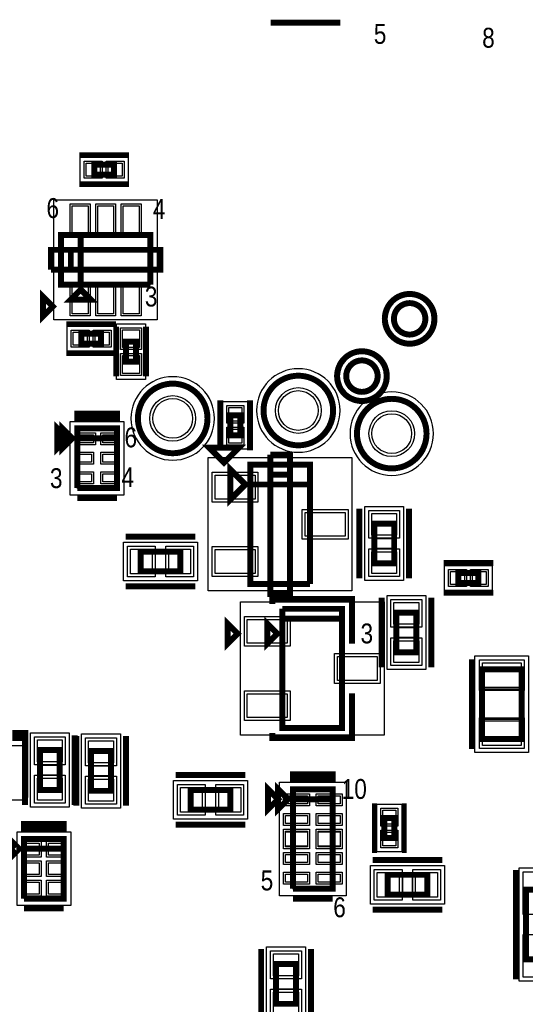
# Model space of a CAD drawing. Extents: x -10 to 137, y -26 to 192.
# Tile 24 of 78: x 8 to 21, y 47 to 72. Entities that reach past the tile are written whole.
import ezdxf

# ---------------------------------------------------------------- set-up
doc = ezdxf.new("R2010")
doc.units = 0
for name, color, linetype in [('PG_ASSEMBLY_TOP', 120, 'CONTINUOUS'), ('PG_DFA_BOUND_TOP', 95, 'CONTINUOUS'), ('PG_PASTEMASK_TOP', 212, 'CONTINUOUS'), ('PG_PLACE_BOUND_TOP', 23, 'CONTINUOUS'), ('PG_SILKSCREEN_TOP', 7, 'CONTINUOUS'), ('PIN_PASTEMASK_TOP', 212, 'CONTINUOUS'), ('PIN_SOLDERMASK_TOP', 110, 'CONTINUOUS'), ('PIN_TOP', 140, 'CONTINUOUS'), ('VKO_TOP', 243, 'CONTINUOUS')]:
    doc.layers.add(name, color=color, linetype=linetype)

msp = doc.modelspace()

# ---------------------------------------------------------------- linework, layer by layer
at = {"layer": 'PG_ASSEMBLY_TOP', "const_width": 0.1524}
for points in [[(10.719399, 68.2244), (10.211399, 68.2244), (10.211399, 67.9704), (10.719399, 67.9704), (10.719399, 68.2244)], [(11.646286, 65.163339), (11.646286, 66.433339), (9.360286, 66.433339), (9.360286, 65.163339), (9.868286, 65.163339), (9.868286, 66.433339)], [(9.868286, 66.433339), (9.868286, 65.163339), (11.646286, 65.163339)], [(10.122286, 64.782339), (9.614286, 64.782339), (9.868286, 65.036339), (10.122286, 64.782339)], [(9.879287, 63.655341), (10.387287, 63.655341), (10.387287, 63.909341), (9.879287, 63.909341), (9.879287, 63.655341)], [(11.026285, 63.706342), (11.026285, 63.198342), (11.280285, 63.198342), (11.280285, 63.706342), (11.026285, 63.706342)], [(13.687552, 61.824108), (13.687552, 61.316108), (13.941552, 61.316108), (13.941552, 61.824108), (13.687552, 61.824108)], [(9.651746, 61.236098), (9.397746, 61.490098), (9.397746, 60.982098), (9.651746, 61.236098)], [(9.778746, 59.966098), (10.794746, 59.966098), (10.794746, 61.490098), (9.778746, 61.490098), (9.778746, 61.236098), (10.794746, 61.236098)], [(10.794746, 61.236098), (9.778746, 61.236098), (9.778746, 59.966098)], [(14.073378, 60.057792), (13.692378, 60.438792), (13.692378, 59.676792), (14.073378, 60.057792)], [(14.200378, 60.057792), (15.724378, 60.057792), (15.724378, 60.565792), (14.200378, 60.565792), (14.200378, 57.517792), (15.724378, 57.517792)], [(15.724378, 57.517792), (15.724378, 60.057792), (14.200378, 60.057792)], [(17.875758, 58.043826), (17.875758, 59.059826), (17.367758, 59.059826), (17.367758, 58.043826), (17.875758, 58.043826)], [(12.41298, 58.345832), (11.39698, 58.345832), (11.39698, 57.837832), (12.41298, 57.837832), (12.41298, 58.345832)], [(19.51863, 57.54497), (20.02663, 57.54497), (20.02663, 57.79897), (19.51863, 57.79897), (19.51863, 57.54497)], [(15.019782, 56.882792), (15.019782, 56.628792), (16.543782, 56.628792)], [(16.543782, 56.628792), (15.019782, 56.628792), (15.019782, 53.834792), (16.543782, 53.834792), (16.543782, 56.882792), (15.019782, 56.882792)], [(17.934178, 56.786018), (17.934178, 55.770018), (18.442178, 55.770018), (18.442178, 56.786018), (17.934178, 56.786018)], [(14.892782, 56.247792), (14.638782, 56.501792), (14.638782, 55.993792), (14.892782, 56.247792)], [(20.116414, 55.336694), (20.116414, 53.558694), (21.132414, 53.558694), (21.132414, 55.336694), (20.116414, 55.336694)], [(9.330944, 52.256944), (9.330944, 53.272944), (8.822944, 53.272944), (8.822944, 52.256944), (9.330944, 52.256944)], [(10.64006, 52.233429), (10.64006, 53.249429), (10.13206, 53.249429), (10.13206, 52.233429), (10.64006, 52.233429)], [(13.692629, 52.257198), (12.676629, 52.257198), (12.676629, 51.749198), (13.692629, 51.749198), (13.692629, 52.257198)], [(15.1638, 52.0192), (14.9098, 52.2732), (14.9098, 51.7652), (15.1638, 52.0192)], [(15.2908, 49.7332), (16.3068, 49.7332), (16.3068, 52.2732), (15.2908, 52.2732), (15.2908, 52.0192), (16.3068, 52.0192)], [(16.3068, 52.0192), (15.2908, 52.0192), (15.2908, 49.7332)], [(17.8816, 51.029199), (17.8816, 51.537199), (17.6276, 51.537199), (17.6276, 51.029199), (17.8816, 51.029199)], [(8.289544, 50.752863), (8.162544, 50.879863), (8.162544, 50.625863), (8.289544, 50.752863)], [(8.416544, 49.482863), (9.432544, 49.482863), (9.432544, 51.006863), (8.416544, 51.006863), (8.416544, 50.752863), (9.432544, 50.752863)], [(9.432544, 50.752863), (8.416544, 50.752863), (8.416544, 49.482863)], [(17.706508, 49.580414), (18.722508, 49.580414), (18.722508, 50.088414), (17.706508, 50.088414), (17.706508, 49.580414)], [(22.261068, 47.92853), (22.261068, 49.70653), (21.245068, 49.70653), (21.245068, 47.92853), (22.261068, 47.92853)], [(14.858614, 47.809089), (14.858614, 46.793089), (15.366614, 46.793089), (15.366614, 47.809089), (14.858614, 47.809089)]]:
    msp.add_lwpolyline(points, dxfattribs=at)
for points in [[(18.673064, 64.28965, 1), (17.869916, 64.28965, 1), (18.673064, 64.28965)], [(17.453864, 62.826031, 1), (16.650716, 62.826031, 1), (17.453864, 62.826031)], [(16.31569, 61.94806, 1), (14.53769, 61.94806, 1), (16.31569, 61.94806)], [(13.1064, 61.745495, 1), (11.3284, 61.745495, 1), (13.1064, 61.745495)], [(18.70329, 61.357622, 1), (16.92529, 61.357622, 1), (18.70329, 61.357622)]]:
    msp.add_lwpolyline(points, format="xyb", dxfattribs=at)
at = {"layer": 'PG_DFA_BOUND_TOP'}
for points in [[(11.075599, 68.4149), (11.075599, 67.7799), (9.8552, 67.7799), (9.8552, 68.4149)], [(11.824086, 64.264941), (9.182486, 64.264941), (9.182486, 67.331737), (11.824086, 67.331737)], [(10.784985, 64.163341), (11.521585, 64.163341), (11.521585, 62.741343), (10.784985, 62.741343)], [(9.523087, 63.464841), (9.523087, 64.099841), (10.743486, 64.099841), (10.743486, 63.464841)], [(13.497052, 62.180216), (14.132052, 62.180216), (14.132052, 60.96), (13.497052, 60.96)], [(9.600946, 59.788298), (9.600946, 61.667898), (10.972546, 61.667898), (10.972546, 59.788298)], [(13.126466, 57.339992), (13.126466, 60.743592), (16.79829, 60.743592), (16.79829, 57.339992)], [(17.126458, 57.60466), (17.126458, 59.498992), (18.117058, 59.498992), (18.117058, 57.60466)], [(10.957814, 57.596532), (10.957814, 58.587132), (12.852146, 58.587132), (12.852146, 57.596532)], [(19.162522, 57.35447), (19.162522, 57.98947), (20.382738, 57.98947), (20.382738, 57.35447)], [(17.692878, 55.330852), (17.692878, 57.225184), (18.683478, 57.225184), (18.683478, 55.330852)], [(13.94587, 53.656992), (13.94587, 57.060592), (17.617694, 57.060592), (17.617694, 53.656992)], [(19.938614, 55.682993), (21.310214, 55.682993), (21.310214, 53.212395), (19.938614, 53.212395)], [(8.581644, 53.71211), (9.572244, 53.71211), (9.572244, 51.817778), (8.581644, 51.817778)], [(10.88136, 53.688595), (10.88136, 51.794263), (9.89076, 51.794263), (9.89076, 53.688595)], [(7.258304, 53.390038), (8.375904, 53.390038), (8.375904, 51.998626), (7.258304, 51.998626)], [(12.237463, 51.507898), (12.237463, 52.498498), (14.131795, 52.498498), (14.131795, 51.507898)], [(14.9495, 49.5554), (14.9495, 52.451), (16.6481, 52.451), (16.6481, 49.5554)], [(18.0721, 50.673), (17.4371, 50.673), (17.4371, 51.893399), (18.0721, 51.893399)], [(9.610344, 51.184663), (9.610344, 49.305063), (8.238744, 49.305063), (8.238744, 51.184663)], [(17.267309, 49.339114), (17.267309, 50.329714), (19.161707, 50.329714), (19.161707, 49.339114)], [(22.438868, 47.369832), (21.067268, 47.369832), (21.067268, 50.265228), (22.438868, 50.265228)], [(14.617314, 48.248288), (15.607914, 48.248288), (15.607914, 46.35389), (14.617314, 46.35389)]]:
    msp.add_lwpolyline(points, close=True, dxfattribs=at)
for points in [[(18.850864, 64.28965, 1), (17.692116, 64.28965, 1)], [(17.631664, 62.826031, 1), (16.472916, 62.826031, 1)], [(16.49349, 61.94806, 1), (14.35989, 61.94806, 1)], [(13.2842, 61.745495, 1), (11.1506, 61.745495, 1)], [(18.88109, 61.357622, 1), (16.74749, 61.357622, 1)]]:
    msp.add_lwpolyline(points, format="xyb", close=True, dxfattribs=at)
at = {"layer": 'PG_PASTEMASK_TOP'}
for points in [[(15.1019, 50.8232), (15.1019, 51.1832), (15.6607, 51.1832), (15.6607, 50.8232)], [(15.9369, 50.8232), (15.9369, 51.1832), (16.4957, 51.1832), (16.4957, 50.8232)]]:
    msp.add_lwpolyline(points, close=True, dxfattribs=at)
at = {"layer": 'PG_PLACE_BOUND_TOP'}
for points in [[(10.719399, 68.2244), (10.211399, 68.2244), (10.211399, 67.9704), (10.719399, 67.9704)], [(11.646286, 65.163339), (11.646286, 66.433339), (9.360286, 66.433339), (9.360286, 65.163339)], [(9.879287, 63.655341), (10.387287, 63.655341), (10.387287, 63.909341), (9.879287, 63.909341)], [(11.026285, 63.706342), (11.280285, 63.706342), (11.280285, 63.198342), (11.026285, 63.198342)], [(13.687552, 61.824108), (13.941552, 61.824108), (13.941552, 61.316108), (13.687552, 61.316108)], [(9.778746, 59.966098), (9.778746, 61.490098), (10.794746, 61.490098), (10.794746, 59.966098)], [(14.200378, 57.517792), (14.200378, 60.565792), (15.724378, 60.565792), (15.724378, 57.517792)], [(17.367758, 58.043826), (17.367758, 59.059826), (17.875758, 59.059826), (17.875758, 58.043826)], [(11.39698, 57.837832), (11.39698, 58.345832), (12.41298, 58.345832), (12.41298, 57.837832)], [(19.51863, 57.54497), (19.51863, 57.79897), (20.02663, 57.79897), (20.02663, 57.54497)], [(15.019782, 53.834792), (15.019782, 56.882792), (16.543782, 56.882792), (16.543782, 53.834792)], [(17.934178, 55.770018), (17.934178, 56.786018), (18.442178, 56.786018), (18.442178, 55.770018)], [(20.116414, 55.336694), (20.116414, 53.558694), (21.132414, 53.558694), (21.132414, 55.336694)], [(8.822944, 53.272944), (9.330944, 53.272944), (9.330944, 52.256944), (8.822944, 52.256944)], [(10.64006, 53.249429), (10.64006, 52.233429), (10.13206, 52.233429), (10.13206, 53.249429)], [(12.676629, 51.749198), (12.676629, 52.257198), (13.692629, 52.257198), (13.692629, 51.749198)], [(15.2908, 52.2732), (15.2908, 49.7332), (16.3068, 49.7332), (16.3068, 52.2732)], [(17.8816, 51.029199), (17.8816, 51.537199), (17.6276, 51.537199), (17.6276, 51.029199)], [(9.432544, 51.006863), (9.432544, 49.482863), (8.416544, 49.482863), (8.416544, 51.006863)], [(17.706508, 49.580414), (18.722508, 49.580414), (18.722508, 50.088414), (17.706508, 50.088414)], [(14.858614, 47.809089), (14.858614, 46.793089), (15.366614, 46.793089), (15.366614, 47.809089)]]:
    msp.add_lwpolyline(points, close=True, dxfattribs=at)
for points in [[(18.673064, 64.28965, 1), (17.869916, 64.28965, 1)], [(17.453864, 62.826031, 1), (16.650716, 62.826031, 1)], [(13.1064, 61.745495, 1), (11.3284, 61.745495, 1)], [(16.31569, 61.94806, 1), (14.53769, 61.94806, 1)], [(18.70329, 61.357622, 1), (16.92529, 61.357622, 1)]]:
    msp.add_lwpolyline(points, format="xyb", close=True, dxfattribs=at)
at = {"layer": 'PG_SILKSCREEN_TOP'}
for points, const_width in [([(16.49857, 71.854314), (14.72057, 71.854314)], 0.1524), ([(11.100399, 68.4784), (9.830399, 68.4784)], 0.127), ([(11.100399, 67.7164), (9.830399, 67.7164)], 0.127), ([(9.614286, 66.052339), (9.614286, 65.544339), (11.900286, 65.544339), (11.900286, 66.052339), (9.106286, 66.052339), (9.106286, 65.544339)], 0.1524), ([(9.106286, 65.544339), (9.614286, 65.544339), (9.614286, 66.052339)], 0.1524), ([(8.902339, 64.350514), (8.902339, 64.858514), (9.156339, 64.604514), (8.902339, 64.350514)], 0.1524), ([(9.498287, 64.163341), (10.768287, 64.163341)], 0.127), ([(10.772285, 64.087342), (10.772285, 62.817342)], 0.1524), ([(11.534285, 64.087342), (11.534285, 62.817342)], 0.1524), ([(9.498287, 63.401341), (10.768287, 63.401341)], 0.127), ([(13.433552, 62.205108), (13.433552, 60.935108)], 0.1524), ([(14.195552, 62.205108), (14.195552, 60.935108)], 0.1524), ([(10.794746, 61.744098), (9.778746, 61.744098), (9.778746, 61.871098), (10.794746, 61.871098), (10.794746, 61.744098)], 0.1524), ([(9.524746, 61.236098), (9.270746, 61.490098), (9.270746, 60.982098), (9.524746, 61.236098)], 0.1524), ([(13.52931, 60.619386), (13.91031, 61.000386), (13.14831, 61.000386), (13.52931, 60.619386)], 0.1524), ([(15.216378, 60.311792), (14.708378, 60.311792), (14.708378, 57.263792), (15.216378, 57.263792), (15.216378, 60.819792), (14.708378, 60.819792)], 0.1524), ([(14.708378, 60.819792), (14.708378, 60.311792), (15.216378, 60.311792)], 0.1524), ([(9.778746, 59.712098), (10.794746, 59.712098)], 0.1524), ([(16.986758, 57.662826), (16.986758, 59.440826)], 0.1524), ([(18.256758, 57.662826), (18.256758, 59.440826)], 0.1524), ([(12.79398, 58.726832), (11.01598, 58.726832)], 0.1524), ([(19.13763, 58.05297), (20.40763, 58.05297)], 0.1524), ([(12.79398, 57.456832), (11.01598, 57.456832)], 0.1524), ([(19.13763, 57.29097), (20.40763, 57.29097)], 0.1524), ([(16.797782, 55.993792), (16.797782, 57.136792), (14.765782, 57.136792), (14.765782, 57.009792)], 0.1524), ([(17.553178, 57.167018), (17.553178, 55.389018)], 0.1524), ([(18.823178, 57.167018), (18.823178, 55.389018)], 0.1524), ([(13.876782, 56.247792), (13.622782, 56.501792), (13.622782, 55.993792), (13.876782, 56.247792)], 0.1524), ([(19.862414, 55.590694), (19.862414, 53.304694)], 0.1524), ([(14.765782, 53.707792), (14.765782, 53.580792), (16.797782, 53.580792), (16.797782, 54.723792)], 0.1524), ([(8.452104, 52.059332), (8.452104, 53.710332), (8.198104, 53.710332), (8.198104, 53.583332), (8.452104, 53.583332), (8.452104, 53.456332)], 0.1524), ([(8.441944, 51.875944), (8.441944, 53.653944)], 0.1524), ([(9.711944, 51.875944), (9.711944, 53.653944)], 0.1524), ([(9.75106, 51.852429), (9.75106, 53.630429)], 0.1524), ([(11.02106, 51.852429), (11.02106, 53.630429)], 0.1524), ([(14.073629, 52.638198), (12.295629, 52.638198)], 0.1524), ([(16.3068, 52.5272), (15.2908, 52.5272), (15.2908, 52.6542), (16.3068, 52.6542), (16.3068, 52.5272)], 0.1524), ([(14.9098, 52.0192), (14.6558, 52.2732), (14.6558, 51.7652), (14.9098, 52.0192)], 0.1524), ([(17.3736, 50.648199), (17.3736, 51.918199)], 0.127), ([(18.1356, 50.648199), (18.1356, 51.918199)], 0.127), ([(8.416544, 51.260863), (8.416544, 51.387863), (9.432544, 51.387863), (9.432544, 51.260863), (8.416544, 51.260863)], 0.1524), ([(14.073629, 51.368198), (12.295629, 51.368198)], 0.1524), ([(17.325508, 50.469414), (19.103508, 50.469414)], 0.1524), ([(20.991068, 47.42053), (20.991068, 50.21453)], 0.1524), ([(15.2908, 49.4792), (16.3068, 49.4792)], 0.1524), ([(8.416544, 49.228863), (9.432544, 49.228863)], 0.1524), ([(17.325508, 49.199414), (19.103508, 49.199414)], 0.1524), ([(14.477614, 48.190089), (14.477614, 46.412089)], 0.1524), ([(15.747614, 48.190089), (15.747614, 46.412089)], 0.1524)]:
    msp.add_lwpolyline(points, dxfattribs=dict(at, const_width=const_width))
at = {"layer": 'PG_SILKSCREEN_TOP', "const_width": 0.1524}
for points in [[(18.90649, 64.28965, 1), (17.63649, 64.28965, 1), (18.90649, 64.28965)], [(17.68729, 62.826031, 1), (16.41729, 62.826031, 1), (17.68729, 62.826031)], [(16.31569, 61.94806, 1), (14.53769, 61.94806, 1), (16.31569, 61.94806)], [(13.1064, 61.745495, 1), (11.3284, 61.745495, 1), (13.1064, 61.745495)], [(18.70329, 61.357622, 1), (16.92529, 61.357622, 1), (18.70329, 61.357622)]]:
    msp.add_lwpolyline(points, format="xyb", dxfattribs=at)
at = {"layer": 'PIN_PASTEMASK_TOP'}
for points in [[(10.3632, 68.2625), (10.3632, 67.9323), (10.0076, 67.9323), (10.0076, 68.2625)], [(10.923199, 68.2625), (10.923199, 67.9323), (10.567599, 67.9323), (10.567599, 68.2625)], [(10.056487, 66.417337), (9.650087, 66.417337), (9.650087, 67.179337), (10.056487, 67.179337)], [(10.706486, 66.417337), (10.300086, 66.417337), (10.300086, 67.179337), (10.706486, 67.179337)], [(11.356485, 66.417337), (10.950085, 66.417337), (10.950085, 67.179337), (11.356485, 67.179337)], [(10.056487, 64.417341), (9.650087, 64.417341), (9.650087, 65.179341), (10.056487, 65.179341)], [(10.706486, 64.417341), (10.300086, 64.417341), (10.300086, 65.179341), (10.706486, 65.179341)], [(11.356485, 64.417341), (10.950085, 64.417341), (10.950085, 65.179341), (11.356485, 65.179341)], [(9.675487, 63.617241), (9.675487, 63.947441), (10.031087, 63.947441), (10.031087, 63.617241)], [(10.235486, 63.617241), (10.235486, 63.947441), (10.591086, 63.947441), (10.591086, 63.617241)], [(10.937385, 64.010941), (11.369185, 64.010941), (11.369185, 63.553741), (10.937385, 63.553741)], [(10.937385, 63.350943), (11.369185, 63.350943), (11.369185, 62.893743), (10.937385, 62.893743)], [(13.649452, 62.027816), (13.979652, 62.027816), (13.979652, 61.672216), (13.649452, 61.672216)], [(13.649452, 61.468), (13.979652, 61.468), (13.979652, 61.1124), (13.649452, 61.1124)], [(9.833864, 61.12637), (9.833864, 61.32957), (10.189464, 61.32957), (10.189464, 61.12637)], [(10.43432, 61.12637), (10.43432, 61.32957), (10.73912, 61.32957), (10.73912, 61.12637)], [(9.834372, 60.626498), (9.834372, 60.829698), (10.139172, 60.829698), (10.139172, 60.626498)], [(10.43432, 60.626498), (10.43432, 60.829698), (10.73912, 60.829698), (10.73912, 60.626498)], [(9.834372, 60.126626), (9.834372, 60.329826), (10.139172, 60.329826), (10.139172, 60.126626)], [(10.43432, 60.126626), (10.43432, 60.329826), (10.73912, 60.329826), (10.73912, 60.126626)], [(13.304266, 59.686952), (13.304266, 60.296552), (14.320266, 60.296552), (14.320266, 59.686952)], [(15.60449, 58.736992), (15.60449, 59.346592), (16.62049, 59.346592), (16.62049, 58.736992)], [(17.939258, 58.762392), (17.304258, 58.762392), (17.304258, 59.321192), (17.939258, 59.321192)], [(11.694414, 58.409332), (11.694414, 57.774332), (11.135614, 57.774332), (11.135614, 58.409332)], [(12.674346, 58.409332), (12.674346, 57.774332), (12.115546, 57.774332), (12.115546, 58.409332)], [(13.304266, 57.787032), (13.304266, 58.396632), (14.320266, 58.396632), (14.320266, 57.787032)], [(17.939258, 57.78246), (17.304258, 57.78246), (17.304258, 58.34126), (17.939258, 58.34126)], [(19.314922, 57.50687), (19.314922, 57.83707), (19.670522, 57.83707), (19.670522, 57.50687)], [(19.874738, 57.50687), (19.874738, 57.83707), (20.230338, 57.83707), (20.230338, 57.50687)], [(17.870678, 57.047384), (18.505678, 57.047384), (18.505678, 56.488584), (17.870678, 56.488584)], [(14.12367, 56.613552), (15.13967, 56.613552), (15.13967, 56.003952), (14.12367, 56.003952)], [(17.870678, 56.067452), (18.505678, 56.067452), (18.505678, 55.508652), (17.870678, 55.508652)], [(16.423894, 55.663592), (17.439894, 55.663592), (17.439894, 55.053992), (16.423894, 55.053992)], [(20.129114, 55.505193), (21.119714, 55.505193), (21.119714, 54.870193), (20.129114, 54.870193)], [(14.12367, 54.713632), (15.13967, 54.713632), (15.13967, 54.104032), (14.12367, 54.104032)], [(20.129114, 54.025195), (21.119714, 54.025195), (21.119714, 53.390195), (20.129114, 53.390195)], [(9.394444, 52.97551), (8.759444, 52.97551), (8.759444, 53.53431), (9.394444, 53.53431)], [(10.70356, 52.951995), (10.06856, 52.951995), (10.06856, 53.510795), (10.70356, 53.510795)], [(9.394444, 51.995578), (8.759444, 51.995578), (8.759444, 52.554378), (9.394444, 52.554378)], [(10.70356, 51.972063), (10.06856, 51.972063), (10.06856, 52.530863), (10.70356, 52.530863)], [(12.974063, 52.320698), (12.974063, 51.685698), (12.415263, 51.685698), (12.415263, 52.320698)], [(13.953995, 52.320698), (13.953995, 51.685698), (13.395195, 51.685698), (13.395195, 52.320698)], [(15.1019, 51.901598), (15.1019, 52.104798), (15.6607, 52.104798), (15.6607, 51.901598)], [(15.9369, 51.901598), (15.9369, 52.104798), (16.4957, 52.104798), (16.4957, 51.901598)], [(15.1019, 51.401599), (15.1019, 51.604799), (15.6607, 51.604799), (15.6607, 51.401599)], [(15.9369, 51.401599), (15.9369, 51.604799), (16.4957, 51.604799), (16.4957, 51.401599)], [(17.9197, 51.385399), (17.5895, 51.385399), (17.5895, 51.740999), (17.9197, 51.740999)], [(17.9197, 50.8254), (17.5895, 50.8254), (17.5895, 51.181), (17.9197, 51.181)], [(8.44677, 50.592335), (8.44677, 50.897135), (8.80237, 50.897135), (8.80237, 50.592335)], [(9.046718, 50.592335), (9.046718, 50.897135), (9.402318, 50.897135), (9.402318, 50.592335)], [(15.1019, 50.401601), (15.1019, 50.604801), (15.6607, 50.604801), (15.6607, 50.401601)], [(15.9369, 50.401601), (15.9369, 50.604801), (16.4957, 50.604801), (16.4957, 50.401601)], [(8.44677, 50.092463), (8.44677, 50.397263), (8.80237, 50.397263), (8.80237, 50.092463)], [(9.046718, 50.092463), (9.046718, 50.397263), (9.402318, 50.397263), (9.402318, 50.092463)], [(15.1019, 49.901602), (15.1019, 50.104802), (15.6607, 50.104802), (15.6607, 49.901602)], [(15.9369, 49.901602), (15.9369, 50.104802), (16.4957, 50.104802), (16.4957, 49.901602)], [(17.445109, 49.516914), (17.445109, 50.151914), (18.003909, 50.151914), (18.003909, 49.516914)], [(18.425107, 49.516914), (18.425107, 50.151914), (18.983907, 50.151914), (18.983907, 49.516914)], [(8.44677, 49.592591), (8.44677, 49.897391), (8.80237, 49.897391), (8.80237, 49.592591)], [(9.046718, 49.592591), (9.046718, 49.897391), (9.402318, 49.897391), (9.402318, 49.592591)], [(14.795114, 48.070488), (15.430114, 48.070488), (15.430114, 47.511688), (14.795114, 47.511688)], [(14.795114, 47.09049), (15.430114, 47.09049), (15.430114, 46.53169), (14.795114, 46.53169)]]:
    msp.add_lwpolyline(points, close=True, dxfattribs=at)
at = {"layer": 'PIN_SOLDERMASK_TOP'}
for points in [[(10.414, 68.3133), (10.414, 67.8815), (9.9568, 67.8815), (9.9568, 68.3133)], [(10.973999, 68.3133), (10.973999, 67.8815), (10.516799, 67.8815), (10.516799, 68.3133)], [(10.107287, 66.366537), (9.599287, 66.366537), (9.599287, 67.230137), (10.107287, 67.230137)], [(10.757286, 66.366537), (10.249286, 66.366537), (10.249286, 67.230137), (10.757286, 67.230137)], [(11.407285, 66.366537), (10.899285, 66.366537), (10.899285, 67.230137), (11.407285, 67.230137)], [(10.107287, 64.366541), (9.599287, 64.366541), (9.599287, 65.230141), (10.107287, 65.230141)], [(10.757286, 64.366541), (10.249286, 64.366541), (10.249286, 65.230141), (10.757286, 65.230141)], [(11.407285, 64.366541), (10.899285, 64.366541), (10.899285, 65.230141), (11.407285, 65.230141)], [(9.624687, 63.566441), (9.624687, 63.998241), (10.081887, 63.998241), (10.081887, 63.566441)], [(10.184686, 63.566441), (10.184686, 63.998241), (10.641886, 63.998241), (10.641886, 63.566441)], [(10.886585, 64.061741), (11.419985, 64.061741), (11.419985, 63.502941), (10.886585, 63.502941)], [(10.886585, 63.401743), (11.419985, 63.401743), (11.419985, 62.842943), (10.886585, 62.842943)], [(13.598652, 62.078616), (14.030452, 62.078616), (14.030452, 61.621416), (13.598652, 61.621416)], [(9.783064, 61.07557), (9.783064, 61.38037), (10.240264, 61.38037), (10.240264, 61.07557)], [(10.38352, 61.07557), (10.38352, 61.38037), (10.78992, 61.38037), (10.78992, 61.07557)], [(13.598652, 61.5188), (14.030452, 61.5188), (14.030452, 61.0616), (13.598652, 61.0616)], [(9.783572, 60.575698), (9.783572, 60.880498), (10.189972, 60.880498), (10.189972, 60.575698)], [(10.38352, 60.575698), (10.38352, 60.880498), (10.78992, 60.880498), (10.78992, 60.575698)], [(9.783572, 60.075826), (9.783572, 60.380626), (10.189972, 60.380626), (10.189972, 60.075826)], [(10.38352, 60.075826), (10.38352, 60.380626), (10.78992, 60.380626), (10.78992, 60.075826)], [(13.228066, 59.610752), (13.228066, 60.372752), (14.396466, 60.372752), (14.396466, 59.610752)], [(15.52829, 58.660792), (15.52829, 59.422792), (16.69669, 59.422792), (16.69669, 58.660792)], [(18.015458, 58.686192), (17.228058, 58.686192), (17.228058, 59.397392), (18.015458, 59.397392)], [(11.770614, 58.485532), (11.770614, 57.698132), (11.059414, 57.698132), (11.059414, 58.485532)], [(12.750546, 58.485532), (12.750546, 57.698132), (12.039346, 57.698132), (12.039346, 58.485532)], [(13.228066, 57.710832), (13.228066, 58.472832), (14.396466, 58.472832), (14.396466, 57.710832)], [(18.015458, 57.70626), (17.228058, 57.70626), (17.228058, 58.41746), (18.015458, 58.41746)], [(19.264122, 57.45607), (19.264122, 57.88787), (19.721322, 57.88787), (19.721322, 57.45607)], [(19.823938, 57.45607), (19.823938, 57.88787), (20.281138, 57.88787), (20.281138, 57.45607)], [(17.794478, 57.123584), (18.581878, 57.123584), (18.581878, 56.412384), (17.794478, 56.412384)], [(14.04747, 56.689752), (15.21587, 56.689752), (15.21587, 55.927752), (14.04747, 55.927752)], [(17.794478, 56.143652), (18.581878, 56.143652), (18.581878, 55.432452), (17.794478, 55.432452)], [(16.347694, 55.739792), (17.516094, 55.739792), (17.516094, 54.977792), (16.347694, 54.977792)], [(20.052914, 55.581393), (21.195914, 55.581393), (21.195914, 54.793993), (20.052914, 54.793993)], [(14.04747, 54.789832), (15.21587, 54.789832), (15.21587, 54.027832), (14.04747, 54.027832)], [(20.052914, 54.101395), (21.195914, 54.101395), (21.195914, 53.313995), (20.052914, 53.313995)], [(9.470644, 52.89931), (8.683244, 52.89931), (8.683244, 53.61051), (9.470644, 53.61051)], [(10.77976, 52.875795), (9.99236, 52.875795), (9.99236, 53.586995), (10.77976, 53.586995)], [(9.470644, 51.919378), (8.683244, 51.919378), (8.683244, 52.630578), (9.470644, 52.630578)], [(10.77976, 51.895863), (9.99236, 51.895863), (9.99236, 52.607063), (10.77976, 52.607063)], [(13.050263, 52.396898), (13.050263, 51.609498), (12.339063, 51.609498), (12.339063, 52.396898)], [(14.030195, 52.396898), (14.030195, 51.609498), (13.318995, 51.609498), (13.318995, 52.396898)], [(15.0511, 51.850798), (15.0511, 52.155598), (15.7115, 52.155598), (15.7115, 51.850798)], [(15.8861, 51.850798), (15.8861, 52.155598), (16.5465, 52.155598), (16.5465, 51.850798)], [(15.0511, 51.350799), (15.0511, 51.655599), (15.7115, 51.655599), (15.7115, 51.350799)], [(15.8861, 51.350799), (15.8861, 51.655599), (16.5465, 51.655599), (16.5465, 51.350799)], [(17.9705, 51.334599), (17.5387, 51.334599), (17.5387, 51.791799), (17.9705, 51.791799)], [(15.0511, 50.7492), (15.0511, 51.2572), (15.7115, 51.2572), (15.7115, 50.7492)], [(15.8861, 50.7492), (15.8861, 51.2572), (16.5465, 51.2572), (16.5465, 50.7492)], [(17.9705, 50.7746), (17.5387, 50.7746), (17.5387, 51.2318), (17.9705, 51.2318)], [(8.39597, 50.541535), (8.39597, 50.947935), (8.85317, 50.947935), (8.85317, 50.541535)], [(8.995918, 50.541535), (8.995918, 50.947935), (9.453118, 50.947935), (9.453118, 50.541535)], [(15.0511, 50.350801), (15.0511, 50.655601), (15.7115, 50.655601), (15.7115, 50.350801)], [(15.8861, 50.350801), (15.8861, 50.655601), (16.5465, 50.655601), (16.5465, 50.350801)], [(8.39597, 50.041663), (8.39597, 50.448063), (8.85317, 50.448063), (8.85317, 50.041663)], [(8.995918, 50.041663), (8.995918, 50.448063), (9.453118, 50.448063), (9.453118, 50.041663)], [(15.0511, 49.850802), (15.0511, 50.155602), (15.7115, 50.155602), (15.7115, 49.850802)], [(15.8861, 49.850802), (15.8861, 50.155602), (16.5465, 50.155602), (16.5465, 49.850802)], [(17.368909, 49.440714), (17.368909, 50.228114), (18.080109, 50.228114), (18.080109, 49.440714)], [(18.348907, 49.440714), (18.348907, 50.228114), (19.060107, 50.228114), (19.060107, 49.440714)], [(22.337268, 49.071428), (21.168868, 49.071428), (21.168868, 50.163628), (22.337268, 50.163628)], [(8.39597, 49.541791), (8.39597, 49.948191), (8.85317, 49.948191), (8.85317, 49.541791)], [(8.995918, 49.541791), (8.995918, 49.948191), (9.453118, 49.948191), (9.453118, 49.541791)], [(22.337268, 47.471432), (21.168868, 47.471432), (21.168868, 48.563632), (22.337268, 48.563632)], [(14.718914, 48.146688), (15.506314, 48.146688), (15.506314, 47.435488), (14.718914, 47.435488)], [(14.718914, 47.16669), (15.506314, 47.16669), (15.506314, 46.45549), (14.718914, 46.45549)]]:
    msp.add_lwpolyline(points, close=True, dxfattribs=at)
for centre, radius in [((18.27149, 64.28965), 0.4572), ((17.05229, 62.826031), 0.4572), ((15.42669, 61.94806), 0.5842), ((12.2174, 61.745495), 0.5842), ((17.81429, 61.357622), 0.5842)]:
    msp.add_circle(centre, radius, dxfattribs=at)
at = {"layer": 'PIN_TOP'}
for points in [[(10.3632, 68.2625), (10.3632, 67.9323), (10.0076, 67.9323), (10.0076, 68.2625)], [(10.923199, 68.2625), (10.923199, 67.9323), (10.567599, 67.9323), (10.567599, 68.2625)], [(10.056487, 66.417337), (9.650087, 66.417337), (9.650087, 67.179337), (10.056487, 67.179337)], [(10.706486, 66.417337), (10.300086, 66.417337), (10.300086, 67.179337), (10.706486, 67.179337)], [(11.356485, 66.417337), (10.950085, 66.417337), (10.950085, 67.179337), (11.356485, 67.179337)], [(10.056487, 64.417341), (9.650087, 64.417341), (9.650087, 65.179341), (10.056487, 65.179341)], [(10.706486, 64.417341), (10.300086, 64.417341), (10.300086, 65.179341), (10.706486, 65.179341)], [(11.356485, 64.417341), (10.950085, 64.417341), (10.950085, 65.179341), (11.356485, 65.179341)], [(9.675487, 63.617241), (9.675487, 63.947441), (10.031087, 63.947441), (10.031087, 63.617241)], [(10.235486, 63.617241), (10.235486, 63.947441), (10.591086, 63.947441), (10.591086, 63.617241)], [(10.937385, 64.010941), (11.369185, 64.010941), (11.369185, 63.553741), (10.937385, 63.553741)], [(10.937385, 63.350943), (11.369185, 63.350943), (11.369185, 62.893743), (10.937385, 62.893743)], [(13.649452, 62.027816), (13.979652, 62.027816), (13.979652, 61.672216), (13.649452, 61.672216)], [(13.649452, 61.468), (13.979652, 61.468), (13.979652, 61.1124), (13.649452, 61.1124)], [(9.833864, 61.12637), (9.833864, 61.32957), (10.189464, 61.32957), (10.189464, 61.12637)], [(10.43432, 61.12637), (10.43432, 61.32957), (10.73912, 61.32957), (10.73912, 61.12637)], [(9.834372, 60.626498), (9.834372, 60.829698), (10.139172, 60.829698), (10.139172, 60.626498)], [(10.43432, 60.626498), (10.43432, 60.829698), (10.73912, 60.829698), (10.73912, 60.626498)], [(9.834372, 60.126626), (9.834372, 60.329826), (10.139172, 60.329826), (10.139172, 60.126626)], [(10.43432, 60.126626), (10.43432, 60.329826), (10.73912, 60.329826), (10.73912, 60.126626)], [(13.304266, 59.686952), (13.304266, 60.296552), (14.320266, 60.296552), (14.320266, 59.686952)], [(15.60449, 58.736992), (15.60449, 59.346592), (16.62049, 59.346592), (16.62049, 58.736992)], [(17.939258, 58.762392), (17.304258, 58.762392), (17.304258, 59.321192), (17.939258, 59.321192)], [(11.694414, 58.409332), (11.694414, 57.774332), (11.135614, 57.774332), (11.135614, 58.409332)], [(12.674346, 58.409332), (12.674346, 57.774332), (12.115546, 57.774332), (12.115546, 58.409332)], [(13.304266, 57.787032), (13.304266, 58.396632), (14.320266, 58.396632), (14.320266, 57.787032)], [(17.939258, 57.78246), (17.304258, 57.78246), (17.304258, 58.34126), (17.939258, 58.34126)], [(19.314922, 57.50687), (19.314922, 57.83707), (19.670522, 57.83707), (19.670522, 57.50687)], [(19.874738, 57.50687), (19.874738, 57.83707), (20.230338, 57.83707), (20.230338, 57.50687)], [(17.870678, 57.047384), (18.505678, 57.047384), (18.505678, 56.488584), (17.870678, 56.488584)], [(14.12367, 56.613552), (15.13967, 56.613552), (15.13967, 56.003952), (14.12367, 56.003952)], [(17.870678, 56.067452), (18.505678, 56.067452), (18.505678, 55.508652), (17.870678, 55.508652)], [(16.423894, 55.663592), (17.439894, 55.663592), (17.439894, 55.053992), (16.423894, 55.053992)], [(20.129114, 55.505193), (21.119714, 55.505193), (21.119714, 54.870193), (20.129114, 54.870193)], [(14.12367, 54.713632), (15.13967, 54.713632), (15.13967, 54.104032), (14.12367, 54.104032)], [(20.129114, 54.025195), (21.119714, 54.025195), (21.119714, 53.390195), (20.129114, 53.390195)], [(9.394444, 52.97551), (8.759444, 52.97551), (8.759444, 53.53431), (9.394444, 53.53431)], [(10.70356, 52.951995), (10.06856, 52.951995), (10.06856, 53.510795), (10.70356, 53.510795)], [(9.394444, 51.995578), (8.759444, 51.995578), (8.759444, 52.554378), (9.394444, 52.554378)], [(10.70356, 51.972063), (10.06856, 51.972063), (10.06856, 52.530863), (10.70356, 52.530863)], [(12.974063, 52.320698), (12.974063, 51.685698), (12.415263, 51.685698), (12.415263, 52.320698)], [(13.953995, 52.320698), (13.953995, 51.685698), (13.395195, 51.685698), (13.395195, 52.320698)], [(15.1019, 51.901598), (15.1019, 52.104798), (15.6607, 52.104798), (15.6607, 51.901598)], [(15.9369, 51.901598), (15.9369, 52.104798), (16.4957, 52.104798), (16.4957, 51.901598)], [(15.1019, 51.401599), (15.1019, 51.604799), (15.6607, 51.604799), (15.6607, 51.401599)], [(15.9369, 51.401599), (15.9369, 51.604799), (16.4957, 51.604799), (16.4957, 51.401599)], [(17.9197, 51.385399), (17.5895, 51.385399), (17.5895, 51.740999), (17.9197, 51.740999)], [(15.1019, 50.8), (15.1019, 51.2064), (15.6607, 51.2064), (15.6607, 50.8)], [(15.9369, 50.8), (15.9369, 51.2064), (16.4957, 51.2064), (16.4957, 50.8)], [(17.9197, 50.8254), (17.5895, 50.8254), (17.5895, 51.181), (17.9197, 51.181)], [(8.44677, 50.592335), (8.44677, 50.897135), (8.80237, 50.897135), (8.80237, 50.592335)], [(9.046718, 50.592335), (9.046718, 50.897135), (9.402318, 50.897135), (9.402318, 50.592335)], [(15.1019, 50.401601), (15.1019, 50.604801), (15.6607, 50.604801), (15.6607, 50.401601)], [(15.9369, 50.401601), (15.9369, 50.604801), (16.4957, 50.604801), (16.4957, 50.401601)], [(8.44677, 50.092463), (8.44677, 50.397263), (8.80237, 50.397263), (8.80237, 50.092463)], [(9.046718, 50.092463), (9.046718, 50.397263), (9.402318, 50.397263), (9.402318, 50.092463)], [(15.1019, 49.901602), (15.1019, 50.104802), (15.6607, 50.104802), (15.6607, 49.901602)], [(15.9369, 49.901602), (15.9369, 50.104802), (16.4957, 50.104802), (16.4957, 49.901602)], [(17.445109, 49.516914), (17.445109, 50.151914), (18.003909, 50.151914), (18.003909, 49.516914)], [(18.425107, 49.516914), (18.425107, 50.151914), (18.983907, 50.151914), (18.983907, 49.516914)], [(8.44677, 49.592591), (8.44677, 49.897391), (8.80237, 49.897391), (8.80237, 49.592591)], [(9.046718, 49.592591), (9.046718, 49.897391), (9.402318, 49.897391), (9.402318, 49.592591)], [(14.795114, 48.070488), (15.430114, 48.070488), (15.430114, 47.511688), (14.795114, 47.511688)], [(14.795114, 47.09049), (15.430114, 47.09049), (15.430114, 46.53169), (14.795114, 46.53169)]]:
    msp.add_lwpolyline(points, close=True, dxfattribs=at)
for centre, radius in [((18.27149, 64.28965), 0.381), ((17.05229, 62.826031), 0.381), ((15.42669, 61.94806), 0.508), ((12.2174, 61.745495), 0.508), ((17.81429, 61.357622), 0.508)]:
    msp.add_circle(centre, radius, dxfattribs=at)
at = {"layer": 'VKO_TOP'}
for points in [[(17.367758, 58.424826), (17.367758, 58.678826), (17.875758, 58.678826), (17.875758, 58.424826)], [(11.77798, 57.837832), (11.77798, 58.345832), (12.03198, 58.345832), (12.03198, 57.837832)], [(17.934178, 56.151018), (17.934178, 56.405018), (18.442178, 56.405018), (18.442178, 56.151018)], [(21.132414, 54.828694), (20.116414, 54.828694), (20.116414, 54.066694), (21.132414, 54.066694)], [(8.822944, 52.891944), (9.330944, 52.891944), (9.330944, 52.637944), (8.822944, 52.637944)], [(10.64006, 52.868429), (10.64006, 52.614429), (10.13206, 52.614429), (10.13206, 52.868429)], [(13.057629, 51.749198), (13.057629, 52.257198), (13.311629, 52.257198), (13.311629, 51.749198)], [(18.087508, 50.088414), (18.087508, 49.580414), (18.341508, 49.580414), (18.341508, 50.088414)], [(15.366614, 47.428089), (14.858614, 47.428089), (14.858614, 47.174089), (15.366614, 47.174089)]]:
    msp.add_lwpolyline(points, close=True, dxfattribs=at)

# ---------------------------------------------------------------- texts
at = {"layer": 'PG_SILKSCREEN_TOP', "width": 0.85}
for s, p in [('5', (17.35582, 71.31304)), ('8', (20.124166, 71.215504)), ('6', (8.991239, 66.865114)), ('4', (11.709039, 66.839714)), ('3', (11.505839, 64.604514)), ('6', (10.985246, 61.007498)), ('3', (9.080246, 59.966098)), ('4', (10.909046, 59.991498)), ('3', (17.015968, 55.99938)), ('10', (16.5354, 52.027666)), ('5', (14.4653, 49.690866)), ('6', (16.3195, 49.005066))]:
    msp.add_text(s, height=0.508, dxfattribs=at).set_placement(p)

doc.saveas('drawing.dxf')
